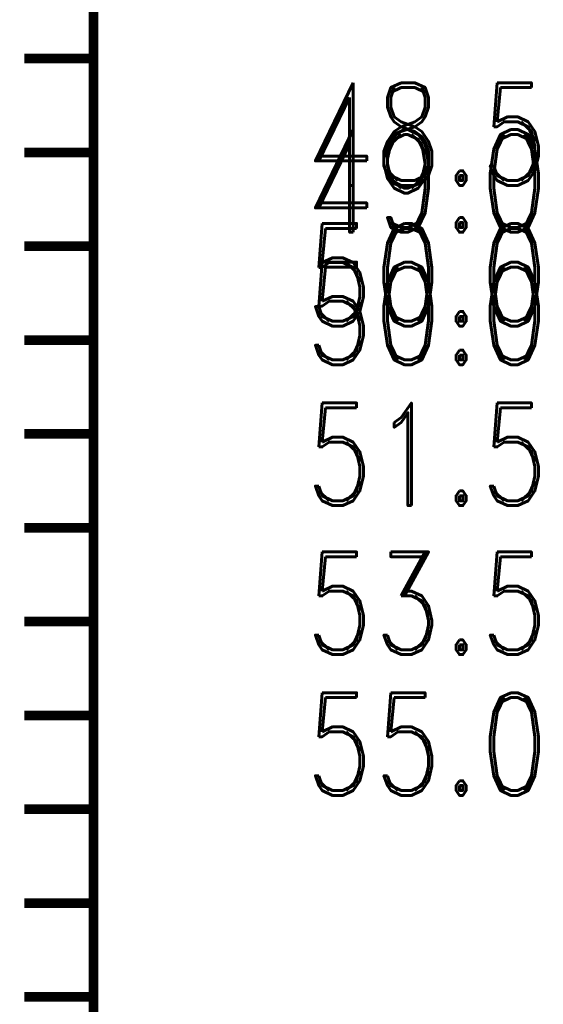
# Model space of a CAD drawing. Extents: x -2 to 113, y -136 to 16.
# Tile 163 of 256: x 6.35 to 11.93, y -82.72 to -72.23. Entities that reach past the tile are written whole.
import ezdxf
from ezdxf.enums import TextEntityAlignment as Align

# ---------------------------------------------------------------- set-up
doc = ezdxf.new("R2010")
doc.units = 0
doc.header["$MEASUREMENT"] = 0
doc.linetypes.add('SOLID', pattern=[0])
doc.layers.get('0').update_dxf_attribs({"linetype": 'SOLID'})
for name, color, linetype in [('1', 7, 'SOLID'), ('10', 7, 'SOLID'), ('11', 7, 'SOLID'), ('12', 7, 'SOLID'), ('13', 7, 'SOLID'), ('14', 7, 'SOLID'), ('15', 7, 'SOLID'), ('16', 7, 'SOLID'), ('17', 7, 'SOLID'), ('18', 7, 'SOLID'), ('19', 7, 'SOLID'), ('2', 7, 'SOLID'), ('20', 7, 'SOLID'), ('21', 7, 'SOLID'), ('22', 7, 'SOLID'), ('23', 7, 'SOLID'), ('24', 7, 'SOLID'), ('25', 7, 'SOLID'), ('26', 7, 'SOLID'), ('27', 7, 'SOLID'), ('28', 7, 'SOLID'), ('29', 7, 'SOLID'), ('3', 7, 'SOLID'), ('30', 7, 'SOLID'), ('31', 7, 'SOLID'), ('32', 7, 'SOLID'), ('33', 7, 'SOLID'), ('34', 7, 'SOLID'), ('35', 7, 'SOLID'), ('36', 7, 'SOLID'), ('37', 7, 'SOLID'), ('38', 7, 'SOLID'), ('39', 7, 'SOLID'), ('4', 7, 'SOLID'), ('40', 7, 'SOLID'), ('41', 7, 'SOLID'), ('42', 7, 'SOLID'), ('43', 7, 'SOLID'), ('44', 7, 'SOLID'), ('45', 7, 'SOLID'), ('46', 7, 'SOLID'), ('47', 7, 'SOLID'), ('48', 7, 'SOLID'), ('49', 7, 'SOLID'), ('5', 7, 'SOLID'), ('50', 7, 'SOLID'), ('51', 7, 'SOLID'), ('52', 7, 'SOLID'), ('53', 7, 'SOLID'), ('54', 7, 'SOLID'), ('55', 7, 'SOLID'), ('56', 7, 'SOLID'), ('57', 7, 'SOLID'), ('58', 7, 'SOLID'), ('59', 7, 'SOLID'), ('6', 7, 'SOLID'), ('60', 7, 'SOLID'), ('61', 7, 'SOLID'), ('62', 7, 'SOLID'), ('63', 7, 'SOLID'), ('64', 7, 'SOLID'), ('65', 7, 'SOLID'), ('66', 7, 'SOLID'), ('67', 7, 'SOLID'), ('68', 7, 'SOLID'), ('7', 7, 'SOLID'), ('8', 7, 'SOLID'), ('9', 7, 'SOLID')]:
    doc.layers.add(name, color=color, linetype=linetype)
doc.styles.add('ROMAND', font='romand', dxfattribs={"height": 1})

msp = doc.modelspace()

# ---------------------------------------------------------------- linework, layer by layer
at = {"color": 7, "linetype": 'SOLID', "const_width": 0.103}
for points in [[(7.135, -13.139), (7.135, -125.639)], [(7.135, -72.639), (6.4, -72.639)], [(7.135, -73.639), (6.4, -73.639)], [(7.135, -74.639), (6.4, -74.639)], [(7.135, -75.639), (6.4, -75.639)], [(7.135, -76.639), (6.4, -76.639)], [(7.135, -77.639), (6.4, -77.639)], [(7.135, -78.639), (6.4, -78.639)], [(7.135, -79.639), (6.4, -79.639)], [(7.135, -80.639), (6.4, -80.639)], [(7.135, -81.639), (6.4, -81.639)], [(7.135, -82.639), (6.4, -82.639)]]:
    msp.add_lwpolyline(points, dxfattribs=at)
at = {"layer": '1', "color": 7, "linetype": 'SOLID', "const_width": 0.103}
for points in [[(7.135, -13.139), (7.135, -125.639)], [(7.135, -72.639), (6.4, -72.639)], [(7.135, -73.639), (6.4, -73.639)], [(7.135, -74.639), (6.4, -74.639)], [(7.135, -75.639), (6.4, -75.639)], [(7.135, -76.639), (6.4, -76.639)], [(7.135, -77.639), (6.4, -77.639)], [(7.135, -78.639), (6.4, -78.639)], [(7.135, -79.639), (6.4, -79.639)], [(7.135, -80.639), (6.4, -80.639)], [(7.135, -81.639), (6.4, -81.639)], [(7.135, -82.639), (6.4, -82.639)]]:
    msp.add_lwpolyline(points, dxfattribs=at)
at = {"layer": '10', "color": 7, "linetype": 'SOLID', "const_width": 0.103}
for points in [[(7.135, -13.139), (7.135, -125.639)], [(7.135, -72.639), (6.4, -72.639)], [(7.135, -73.639), (6.4, -73.639)], [(7.135, -74.639), (6.4, -74.639)], [(7.135, -75.639), (6.4, -75.639)], [(7.135, -76.639), (6.4, -76.639)], [(7.135, -77.639), (6.4, -77.639)], [(7.135, -78.639), (6.4, -78.639)], [(7.135, -79.639), (6.4, -79.639)], [(7.135, -80.639), (6.4, -80.639)], [(7.135, -81.639), (6.4, -81.639)], [(7.135, -82.639), (6.4, -82.639)]]:
    msp.add_lwpolyline(points, dxfattribs=at)
at = {"layer": '11', "color": 7, "linetype": 'SOLID', "const_width": 0.103}
for points in [[(7.135, -13.139), (7.135, -125.639)], [(7.135, -72.639), (6.4, -72.639)], [(7.135, -73.639), (6.4, -73.639)], [(7.135, -74.639), (6.4, -74.639)], [(7.135, -75.639), (6.4, -75.639)], [(7.135, -76.639), (6.4, -76.639)], [(7.135, -77.639), (6.4, -77.639)], [(7.135, -78.639), (6.4, -78.639)], [(7.135, -79.639), (6.4, -79.639)], [(7.135, -80.639), (6.4, -80.639)], [(7.135, -81.639), (6.4, -81.639)], [(7.135, -82.639), (6.4, -82.639)]]:
    msp.add_lwpolyline(points, dxfattribs=at)
at = {"layer": '12', "color": 7, "linetype": 'SOLID', "const_width": 0.103}
for points in [[(7.135, -13.139), (7.135, -125.639)], [(7.135, -72.639), (6.4, -72.639)], [(7.135, -73.639), (6.4, -73.639)], [(7.135, -74.639), (6.4, -74.639)], [(7.135, -75.639), (6.4, -75.639)], [(7.135, -76.639), (6.4, -76.639)], [(7.135, -77.639), (6.4, -77.639)], [(7.135, -78.639), (6.4, -78.639)], [(7.135, -79.639), (6.4, -79.639)], [(7.135, -80.639), (6.4, -80.639)], [(7.135, -81.639), (6.4, -81.639)], [(7.135, -82.639), (6.4, -82.639)]]:
    msp.add_lwpolyline(points, dxfattribs=at)
at = {"layer": '13', "color": 7, "linetype": 'SOLID', "const_width": 0.103}
for points in [[(7.135, -13.139), (7.135, -125.639)], [(7.135, -72.639), (6.4, -72.639)], [(7.135, -73.639), (6.4, -73.639)], [(7.135, -74.639), (6.4, -74.639)], [(7.135, -75.639), (6.4, -75.639)], [(7.135, -76.639), (6.4, -76.639)], [(7.135, -77.639), (6.4, -77.639)], [(7.135, -78.639), (6.4, -78.639)], [(7.135, -79.639), (6.4, -79.639)], [(7.135, -80.639), (6.4, -80.639)], [(7.135, -81.639), (6.4, -81.639)], [(7.135, -82.639), (6.4, -82.639)]]:
    msp.add_lwpolyline(points, dxfattribs=at)
at = {"layer": '14', "color": 7, "linetype": 'SOLID', "const_width": 0.103}
for points in [[(7.135, -13.139), (7.135, -125.639)], [(7.135, -72.639), (6.4, -72.639)], [(7.135, -73.639), (6.4, -73.639)], [(7.135, -74.639), (6.4, -74.639)], [(7.135, -75.639), (6.4, -75.639)], [(7.135, -76.639), (6.4, -76.639)], [(7.135, -77.639), (6.4, -77.639)], [(7.135, -78.639), (6.4, -78.639)], [(7.135, -79.639), (6.4, -79.639)], [(7.135, -80.639), (6.4, -80.639)], [(7.135, -81.639), (6.4, -81.639)], [(7.135, -82.639), (6.4, -82.639)]]:
    msp.add_lwpolyline(points, dxfattribs=at)
at = {"layer": '15', "color": 7, "linetype": 'SOLID', "const_width": 0.103}
for points in [[(7.135, -13.139), (7.135, -125.639)], [(7.135, -72.639), (6.4, -72.639)], [(7.135, -73.639), (6.4, -73.639)], [(7.135, -74.639), (6.4, -74.639)], [(7.135, -75.639), (6.4, -75.639)], [(7.135, -76.639), (6.4, -76.639)], [(7.135, -77.639), (6.4, -77.639)], [(7.135, -78.639), (6.4, -78.639)], [(7.135, -79.639), (6.4, -79.639)], [(7.135, -80.639), (6.4, -80.639)], [(7.135, -81.639), (6.4, -81.639)], [(7.135, -82.639), (6.4, -82.639)]]:
    msp.add_lwpolyline(points, dxfattribs=at)
at = {"layer": '16', "color": 7, "linetype": 'SOLID', "const_width": 0.103}
for points in [[(7.135, -13.139), (7.135, -125.639)], [(7.135, -72.639), (6.4, -72.639)], [(7.135, -73.639), (6.4, -73.639)], [(7.135, -74.639), (6.4, -74.639)], [(7.135, -75.639), (6.4, -75.639)], [(7.135, -76.639), (6.4, -76.639)], [(7.135, -77.639), (6.4, -77.639)], [(7.135, -78.639), (6.4, -78.639)], [(7.135, -79.639), (6.4, -79.639)], [(7.135, -80.639), (6.4, -80.639)], [(7.135, -81.639), (6.4, -81.639)], [(7.135, -82.639), (6.4, -82.639)]]:
    msp.add_lwpolyline(points, dxfattribs=at)
at = {"layer": '17', "color": 7, "linetype": 'SOLID', "const_width": 0.103}
for points in [[(7.135, -13.139), (7.135, -125.639)], [(7.135, -72.639), (6.4, -72.639)], [(7.135, -73.639), (6.4, -73.639)], [(7.135, -74.639), (6.4, -74.639)], [(7.135, -75.639), (6.4, -75.639)], [(7.135, -76.639), (6.4, -76.639)], [(7.135, -77.639), (6.4, -77.639)], [(7.135, -78.639), (6.4, -78.639)], [(7.135, -79.639), (6.4, -79.639)], [(7.135, -80.639), (6.4, -80.639)], [(7.135, -81.639), (6.4, -81.639)], [(7.135, -82.639), (6.4, -82.639)]]:
    msp.add_lwpolyline(points, dxfattribs=at)
at = {"layer": '18', "color": 7, "linetype": 'SOLID', "const_width": 0.103}
for points in [[(7.135, -13.139), (7.135, -125.639)], [(7.135, -72.639), (6.4, -72.639)], [(7.135, -73.639), (6.4, -73.639)], [(7.135, -74.639), (6.4, -74.639)], [(7.135, -75.639), (6.4, -75.639)], [(7.135, -76.639), (6.4, -76.639)], [(7.135, -77.639), (6.4, -77.639)], [(7.135, -78.639), (6.4, -78.639)], [(7.135, -79.639), (6.4, -79.639)], [(7.135, -80.639), (6.4, -80.639)], [(7.135, -81.639), (6.4, -81.639)], [(7.135, -82.639), (6.4, -82.639)]]:
    msp.add_lwpolyline(points, dxfattribs=at)
at = {"layer": '19', "color": 7, "linetype": 'SOLID', "const_width": 0.103}
for points in [[(7.135, -13.139), (7.135, -125.639)], [(7.135, -72.639), (6.4, -72.639)], [(7.135, -73.639), (6.4, -73.639)], [(7.135, -74.639), (6.4, -74.639)], [(7.135, -75.639), (6.4, -75.639)], [(7.135, -76.639), (6.4, -76.639)], [(7.135, -77.639), (6.4, -77.639)], [(7.135, -78.639), (6.4, -78.639)], [(7.135, -79.639), (6.4, -79.639)], [(7.135, -80.639), (6.4, -80.639)], [(7.135, -81.639), (6.4, -81.639)], [(7.135, -82.639), (6.4, -82.639)]]:
    msp.add_lwpolyline(points, dxfattribs=at)
at = {"layer": '2', "color": 7, "linetype": 'SOLID', "const_width": 0.103}
for points in [[(7.135, -13.139), (7.135, -125.639)], [(7.135, -72.639), (6.4, -72.639)], [(7.135, -73.639), (6.4, -73.639)], [(7.135, -74.639), (6.4, -74.639)], [(7.135, -75.639), (6.4, -75.639)], [(7.135, -76.639), (6.4, -76.639)], [(7.135, -77.639), (6.4, -77.639)], [(7.135, -78.639), (6.4, -78.639)], [(7.135, -79.639), (6.4, -79.639)], [(7.135, -80.639), (6.4, -80.639)], [(7.135, -81.639), (6.4, -81.639)], [(7.135, -82.639), (6.4, -82.639)]]:
    msp.add_lwpolyline(points, dxfattribs=at)
at = {"layer": '20', "color": 7, "linetype": 'SOLID', "const_width": 0.103}
for points in [[(7.135, -13.139), (7.135, -125.639)], [(7.135, -72.639), (6.4, -72.639)], [(7.135, -73.639), (6.4, -73.639)], [(7.135, -74.639), (6.4, -74.639)], [(7.135, -75.639), (6.4, -75.639)], [(7.135, -76.639), (6.4, -76.639)], [(7.135, -77.639), (6.4, -77.639)], [(7.135, -78.639), (6.4, -78.639)], [(7.135, -79.639), (6.4, -79.639)], [(7.135, -80.639), (6.4, -80.639)], [(7.135, -81.639), (6.4, -81.639)], [(7.135, -82.639), (6.4, -82.639)]]:
    msp.add_lwpolyline(points, dxfattribs=at)
at = {"layer": '21', "color": 7, "linetype": 'SOLID', "const_width": 0.103}
for points in [[(7.135, -13.139), (7.135, -125.639)], [(7.135, -72.639), (6.4, -72.639)], [(7.135, -73.639), (6.4, -73.639)], [(7.135, -74.639), (6.4, -74.639)], [(7.135, -75.639), (6.4, -75.639)], [(7.135, -76.639), (6.4, -76.639)], [(7.135, -77.639), (6.4, -77.639)], [(7.135, -78.639), (6.4, -78.639)], [(7.135, -79.639), (6.4, -79.639)], [(7.135, -80.639), (6.4, -80.639)], [(7.135, -81.639), (6.4, -81.639)], [(7.135, -82.639), (6.4, -82.639)]]:
    msp.add_lwpolyline(points, dxfattribs=at)
at = {"layer": '22', "color": 7, "linetype": 'SOLID', "const_width": 0.103}
for points in [[(7.135, -13.139), (7.135, -125.639)], [(7.135, -72.639), (6.4, -72.639)], [(7.135, -73.639), (6.4, -73.639)], [(7.135, -74.639), (6.4, -74.639)], [(7.135, -75.639), (6.4, -75.639)], [(7.135, -76.639), (6.4, -76.639)], [(7.135, -77.639), (6.4, -77.639)], [(7.135, -78.639), (6.4, -78.639)], [(7.135, -79.639), (6.4, -79.639)], [(7.135, -80.639), (6.4, -80.639)], [(7.135, -81.639), (6.4, -81.639)], [(7.135, -82.639), (6.4, -82.639)]]:
    msp.add_lwpolyline(points, dxfattribs=at)
at = {"layer": '23', "color": 7, "linetype": 'SOLID', "const_width": 0.103}
for points in [[(7.135, -13.139), (7.135, -125.639)], [(7.135, -72.639), (6.4, -72.639)], [(7.135, -73.639), (6.4, -73.639)], [(7.135, -74.639), (6.4, -74.639)], [(7.135, -75.639), (6.4, -75.639)], [(7.135, -76.639), (6.4, -76.639)], [(7.135, -77.639), (6.4, -77.639)], [(7.135, -78.639), (6.4, -78.639)], [(7.135, -79.639), (6.4, -79.639)], [(7.135, -80.639), (6.4, -80.639)], [(7.135, -81.639), (6.4, -81.639)], [(7.135, -82.639), (6.4, -82.639)]]:
    msp.add_lwpolyline(points, dxfattribs=at)
at = {"layer": '24', "color": 7, "linetype": 'SOLID', "const_width": 0.103}
for points in [[(7.135, -13.139), (7.135, -125.639)], [(7.135, -72.639), (6.4, -72.639)], [(7.135, -73.639), (6.4, -73.639)], [(7.135, -74.639), (6.4, -74.639)], [(7.135, -75.639), (6.4, -75.639)], [(7.135, -76.639), (6.4, -76.639)], [(7.135, -77.639), (6.4, -77.639)], [(7.135, -78.639), (6.4, -78.639)], [(7.135, -79.639), (6.4, -79.639)], [(7.135, -80.639), (6.4, -80.639)], [(7.135, -81.639), (6.4, -81.639)], [(7.135, -82.639), (6.4, -82.639)]]:
    msp.add_lwpolyline(points, dxfattribs=at)
at = {"layer": '25', "color": 7, "linetype": 'SOLID', "const_width": 0.103}
for points in [[(7.135, -13.139), (7.135, -125.639)], [(7.135, -72.639), (6.4, -72.639)], [(7.135, -73.639), (6.4, -73.639)], [(7.135, -74.639), (6.4, -74.639)], [(7.135, -75.639), (6.4, -75.639)], [(7.135, -76.639), (6.4, -76.639)], [(7.135, -77.639), (6.4, -77.639)], [(7.135, -78.639), (6.4, -78.639)], [(7.135, -79.639), (6.4, -79.639)], [(7.135, -80.639), (6.4, -80.639)], [(7.135, -81.639), (6.4, -81.639)], [(7.135, -82.639), (6.4, -82.639)]]:
    msp.add_lwpolyline(points, dxfattribs=at)
at = {"layer": '26', "color": 7, "linetype": 'SOLID', "const_width": 0.103}
for points in [[(7.135, -13.139), (7.135, -125.639)], [(7.135, -72.639), (6.4, -72.639)], [(7.135, -73.639), (6.4, -73.639)], [(7.135, -74.639), (6.4, -74.639)], [(7.135, -75.639), (6.4, -75.639)], [(7.135, -76.639), (6.4, -76.639)], [(7.135, -77.639), (6.4, -77.639)], [(7.135, -78.639), (6.4, -78.639)], [(7.135, -79.639), (6.4, -79.639)], [(7.135, -80.639), (6.4, -80.639)], [(7.135, -81.639), (6.4, -81.639)], [(7.135, -82.639), (6.4, -82.639)]]:
    msp.add_lwpolyline(points, dxfattribs=at)
at = {"layer": '27', "color": 7, "linetype": 'SOLID', "const_width": 0.103}
for points in [[(7.135, -13.139), (7.135, -125.639)], [(7.135, -72.639), (6.4, -72.639)], [(7.135, -73.639), (6.4, -73.639)], [(7.135, -74.639), (6.4, -74.639)], [(7.135, -75.639), (6.4, -75.639)], [(7.135, -76.639), (6.4, -76.639)], [(7.135, -77.639), (6.4, -77.639)], [(7.135, -78.639), (6.4, -78.639)], [(7.135, -79.639), (6.4, -79.639)], [(7.135, -80.639), (6.4, -80.639)], [(7.135, -81.639), (6.4, -81.639)], [(7.135, -82.639), (6.4, -82.639)]]:
    msp.add_lwpolyline(points, dxfattribs=at)
at = {"layer": '28', "color": 7, "linetype": 'SOLID', "const_width": 0.103}
for points in [[(7.135, -13.139), (7.135, -125.639)], [(7.135, -72.639), (6.4, -72.639)], [(7.135, -73.639), (6.4, -73.639)], [(7.135, -74.639), (6.4, -74.639)], [(7.135, -75.639), (6.4, -75.639)], [(7.135, -76.639), (6.4, -76.639)], [(7.135, -77.639), (6.4, -77.639)], [(7.135, -78.639), (6.4, -78.639)], [(7.135, -79.639), (6.4, -79.639)], [(7.135, -80.639), (6.4, -80.639)], [(7.135, -81.639), (6.4, -81.639)], [(7.135, -82.639), (6.4, -82.639)]]:
    msp.add_lwpolyline(points, dxfattribs=at)
at = {"layer": '29', "color": 7, "linetype": 'SOLID', "const_width": 0.103}
for points in [[(7.135, -13.139), (7.135, -125.639)], [(7.135, -72.639), (6.4, -72.639)], [(7.135, -73.639), (6.4, -73.639)], [(7.135, -74.639), (6.4, -74.639)], [(7.135, -75.639), (6.4, -75.639)], [(7.135, -76.639), (6.4, -76.639)], [(7.135, -77.639), (6.4, -77.639)], [(7.135, -78.639), (6.4, -78.639)], [(7.135, -79.639), (6.4, -79.639)], [(7.135, -80.639), (6.4, -80.639)], [(7.135, -81.639), (6.4, -81.639)], [(7.135, -82.639), (6.4, -82.639)]]:
    msp.add_lwpolyline(points, dxfattribs=at)
at = {"layer": '3', "color": 7, "linetype": 'SOLID', "const_width": 0.103}
for points in [[(7.135, -13.139), (7.135, -125.639)], [(7.135, -72.639), (6.4, -72.639)], [(7.135, -73.639), (6.4, -73.639)], [(7.135, -74.639), (6.4, -74.639)], [(7.135, -75.639), (6.4, -75.639)], [(7.135, -76.639), (6.4, -76.639)], [(7.135, -77.639), (6.4, -77.639)], [(7.135, -78.639), (6.4, -78.639)], [(7.135, -79.639), (6.4, -79.639)], [(7.135, -80.639), (6.4, -80.639)], [(7.135, -81.639), (6.4, -81.639)], [(7.135, -82.639), (6.4, -82.639)]]:
    msp.add_lwpolyline(points, dxfattribs=at)
at = {"layer": '30', "color": 7, "linetype": 'SOLID', "const_width": 0.103}
msp.add_lwpolyline([(7.135, -13.139), (7.135, -125.639)], dxfattribs=at)
at = {"layer": '31', "color": 7, "linetype": 'SOLID', "const_width": 0.103}
msp.add_lwpolyline([(7.135, -13.139), (7.135, -125.639)], dxfattribs=at)
at = {"layer": '32', "color": 7, "linetype": 'SOLID', "const_width": 0.103}
msp.add_lwpolyline([(7.135, -13.139), (7.135, -125.639)], dxfattribs=at)
at = {"layer": '33', "color": 7, "linetype": 'SOLID', "const_width": 0.103}
msp.add_lwpolyline([(7.135, -13.139), (7.135, -125.639)], dxfattribs=at)
at = {"layer": '34', "color": 7, "linetype": 'SOLID', "const_width": 0.103}
msp.add_lwpolyline([(7.135, -13.139), (7.135, -125.639)], dxfattribs=at)
at = {"layer": '35', "color": 7, "linetype": 'SOLID', "const_width": 0.103}
msp.add_lwpolyline([(7.135, -13.139), (7.135, -125.639)], dxfattribs=at)
at = {"layer": '36', "color": 7, "linetype": 'SOLID', "const_width": 0.103}
msp.add_lwpolyline([(7.135, -13.139), (7.135, -125.639)], dxfattribs=at)
at = {"layer": '37', "color": 7, "linetype": 'SOLID', "const_width": 0.103}
msp.add_lwpolyline([(7.135, -13.139), (7.135, -125.639)], dxfattribs=at)
at = {"layer": '38', "color": 7, "linetype": 'SOLID', "const_width": 0.103}
msp.add_lwpolyline([(7.135, -13.139), (7.135, -125.639)], dxfattribs=at)
at = {"layer": '39', "color": 7, "linetype": 'SOLID', "const_width": 0.103}
for points in [[(7.135, -13.139), (7.135, -125.639)], [(7.135, -72.639), (6.4, -72.639)], [(7.135, -73.639), (6.4, -73.639)], [(7.135, -74.639), (6.4, -74.639)], [(7.135, -75.639), (6.4, -75.639)], [(7.135, -76.639), (6.4, -76.639)], [(7.135, -77.639), (6.4, -77.639)], [(7.135, -78.639), (6.4, -78.639)], [(7.135, -79.639), (6.4, -79.639)], [(7.135, -80.639), (6.4, -80.639)], [(7.135, -81.639), (6.4, -81.639)], [(7.135, -82.639), (6.4, -82.639)]]:
    msp.add_lwpolyline(points, dxfattribs=at)
at = {"layer": '4', "color": 7, "linetype": 'SOLID', "const_width": 0.103}
for points in [[(7.135, -13.139), (7.135, -125.639)], [(7.135, -72.639), (6.4, -72.639)], [(7.135, -73.639), (6.4, -73.639)], [(7.135, -74.639), (6.4, -74.639)], [(7.135, -75.639), (6.4, -75.639)], [(7.135, -76.639), (6.4, -76.639)], [(7.135, -77.639), (6.4, -77.639)], [(7.135, -78.639), (6.4, -78.639)], [(7.135, -79.639), (6.4, -79.639)], [(7.135, -80.639), (6.4, -80.639)], [(7.135, -81.639), (6.4, -81.639)], [(7.135, -82.639), (6.4, -82.639)]]:
    msp.add_lwpolyline(points, dxfattribs=at)
at = {"layer": '40', "color": 7, "linetype": 'SOLID', "const_width": 0.103}
for points in [[(7.135, -13.139), (7.135, -125.639)], [(7.135, -72.639), (6.4, -72.639)], [(7.135, -73.639), (6.4, -73.639)], [(7.135, -74.639), (6.4, -74.639)], [(7.135, -75.639), (6.4, -75.639)], [(7.135, -76.639), (6.4, -76.639)], [(7.135, -77.639), (6.4, -77.639)], [(7.135, -78.639), (6.4, -78.639)], [(7.135, -79.639), (6.4, -79.639)], [(7.135, -80.639), (6.4, -80.639)], [(7.135, -81.639), (6.4, -81.639)], [(7.135, -82.639), (6.4, -82.639)]]:
    msp.add_lwpolyline(points, dxfattribs=at)
at = {"layer": '41', "color": 7, "linetype": 'SOLID', "const_width": 0.103}
for points in [[(7.135, -13.139), (7.135, -125.639)], [(7.135, -72.639), (6.4, -72.639)], [(7.135, -73.639), (6.4, -73.639)], [(7.135, -74.639), (6.4, -74.639)], [(7.135, -75.639), (6.4, -75.639)], [(7.135, -76.639), (6.4, -76.639)], [(7.135, -77.639), (6.4, -77.639)], [(7.135, -78.639), (6.4, -78.639)], [(7.135, -79.639), (6.4, -79.639)], [(7.135, -80.639), (6.4, -80.639)], [(7.135, -81.639), (6.4, -81.639)], [(7.135, -82.639), (6.4, -82.639)]]:
    msp.add_lwpolyline(points, dxfattribs=at)
at = {"layer": '42', "color": 7, "linetype": 'SOLID', "const_width": 0.103}
for points in [[(7.135, -13.139), (7.135, -125.639)], [(7.135, -72.639), (6.4, -72.639)], [(7.135, -73.639), (6.4, -73.639)], [(7.135, -74.639), (6.4, -74.639)], [(7.135, -75.639), (6.4, -75.639)], [(7.135, -76.639), (6.4, -76.639)], [(7.135, -77.639), (6.4, -77.639)], [(7.135, -78.639), (6.4, -78.639)], [(7.135, -79.639), (6.4, -79.639)], [(7.135, -80.639), (6.4, -80.639)], [(7.135, -81.639), (6.4, -81.639)], [(7.135, -82.639), (6.4, -82.639)]]:
    msp.add_lwpolyline(points, dxfattribs=at)
at = {"layer": '43', "color": 7, "linetype": 'SOLID', "const_width": 0.103}
for points in [[(7.135, -13.139), (7.135, -125.639)], [(7.135, -72.639), (6.4, -72.639)], [(7.135, -73.639), (6.4, -73.639)], [(7.135, -74.639), (6.4, -74.639)], [(7.135, -75.639), (6.4, -75.639)], [(7.135, -76.639), (6.4, -76.639)], [(7.135, -77.639), (6.4, -77.639)], [(7.135, -78.639), (6.4, -78.639)], [(7.135, -79.639), (6.4, -79.639)], [(7.135, -80.639), (6.4, -80.639)], [(7.135, -81.639), (6.4, -81.639)], [(7.135, -82.639), (6.4, -82.639)]]:
    msp.add_lwpolyline(points, dxfattribs=at)
at = {"layer": '44', "color": 7, "linetype": 'SOLID', "const_width": 0.103}
for points in [[(7.135, -13.139), (7.135, -125.639)], [(7.135, -72.639), (6.4, -72.639)], [(7.135, -73.639), (6.4, -73.639)], [(7.135, -74.639), (6.4, -74.639)], [(7.135, -75.639), (6.4, -75.639)], [(7.135, -76.639), (6.4, -76.639)], [(7.135, -77.639), (6.4, -77.639)], [(7.135, -78.639), (6.4, -78.639)], [(7.135, -79.639), (6.4, -79.639)], [(7.135, -80.639), (6.4, -80.639)], [(7.135, -81.639), (6.4, -81.639)], [(7.135, -82.639), (6.4, -82.639)]]:
    msp.add_lwpolyline(points, dxfattribs=at)
at = {"layer": '45', "color": 7, "linetype": 'SOLID', "const_width": 0.103}
for points in [[(7.135, -13.139), (7.135, -125.639)], [(7.135, -72.639), (6.4, -72.639)], [(7.135, -73.639), (6.4, -73.639)], [(7.135, -74.639), (6.4, -74.639)], [(7.135, -75.639), (6.4, -75.639)], [(7.135, -76.639), (6.4, -76.639)], [(7.135, -77.639), (6.4, -77.639)], [(7.135, -78.639), (6.4, -78.639)], [(7.135, -79.639), (6.4, -79.639)], [(7.135, -80.639), (6.4, -80.639)], [(7.135, -81.639), (6.4, -81.639)], [(7.135, -82.639), (6.4, -82.639)]]:
    msp.add_lwpolyline(points, dxfattribs=at)
at = {"layer": '46', "color": 7, "linetype": 'SOLID', "const_width": 0.103}
for points in [[(7.135, -13.139), (7.135, -125.639)], [(7.135, -72.639), (6.4, -72.639)], [(7.135, -73.639), (6.4, -73.639)], [(7.135, -74.639), (6.4, -74.639)], [(7.135, -75.639), (6.4, -75.639)], [(7.135, -76.639), (6.4, -76.639)], [(7.135, -77.639), (6.4, -77.639)], [(7.135, -78.639), (6.4, -78.639)], [(7.135, -79.639), (6.4, -79.639)], [(7.135, -80.639), (6.4, -80.639)], [(7.135, -81.639), (6.4, -81.639)], [(7.135, -82.639), (6.4, -82.639)]]:
    msp.add_lwpolyline(points, dxfattribs=at)
at = {"layer": '47', "color": 7, "linetype": 'SOLID', "const_width": 0.103}
for points in [[(7.135, -13.139), (7.135, -125.639)], [(7.135, -72.639), (6.4, -72.639)], [(7.135, -73.639), (6.4, -73.639)], [(7.135, -74.639), (6.4, -74.639)], [(7.135, -75.639), (6.4, -75.639)], [(7.135, -76.639), (6.4, -76.639)], [(7.135, -77.639), (6.4, -77.639)], [(7.135, -78.639), (6.4, -78.639)], [(7.135, -79.639), (6.4, -79.639)], [(7.135, -80.639), (6.4, -80.639)], [(7.135, -81.639), (6.4, -81.639)], [(7.135, -82.639), (6.4, -82.639)]]:
    msp.add_lwpolyline(points, dxfattribs=at)
at = {"layer": '48', "color": 7, "linetype": 'SOLID', "const_width": 0.103}
for points in [[(7.135, -13.139), (7.135, -125.639)], [(7.135, -72.639), (6.4, -72.639)], [(7.135, -73.639), (6.4, -73.639)], [(7.135, -74.639), (6.4, -74.639)], [(7.135, -75.639), (6.4, -75.639)], [(7.135, -76.639), (6.4, -76.639)], [(7.135, -77.639), (6.4, -77.639)], [(7.135, -78.639), (6.4, -78.639)], [(7.135, -79.639), (6.4, -79.639)], [(7.135, -80.639), (6.4, -80.639)], [(7.135, -81.639), (6.4, -81.639)], [(7.135, -82.639), (6.4, -82.639)]]:
    msp.add_lwpolyline(points, dxfattribs=at)
at = {"layer": '49', "color": 7, "linetype": 'SOLID', "const_width": 0.103}
for points in [[(7.135, -13.139), (7.135, -125.639)], [(7.135, -72.639), (6.4, -72.639)], [(7.135, -73.639), (6.4, -73.639)], [(7.135, -74.639), (6.4, -74.639)], [(7.135, -75.639), (6.4, -75.639)], [(7.135, -76.639), (6.4, -76.639)], [(7.135, -77.639), (6.4, -77.639)], [(7.135, -78.639), (6.4, -78.639)], [(7.135, -79.639), (6.4, -79.639)], [(7.135, -80.639), (6.4, -80.639)], [(7.135, -81.639), (6.4, -81.639)], [(7.135, -82.639), (6.4, -82.639)]]:
    msp.add_lwpolyline(points, dxfattribs=at)
at = {"layer": '5', "color": 7, "linetype": 'SOLID', "const_width": 0.103}
for points in [[(7.135, -13.139), (7.135, -125.639)], [(7.135, -72.639), (6.4, -72.639)], [(7.135, -73.639), (6.4, -73.639)], [(7.135, -74.639), (6.4, -74.639)], [(7.135, -75.639), (6.4, -75.639)], [(7.135, -76.639), (6.4, -76.639)], [(7.135, -77.639), (6.4, -77.639)], [(7.135, -78.639), (6.4, -78.639)], [(7.135, -79.639), (6.4, -79.639)], [(7.135, -80.639), (6.4, -80.639)], [(7.135, -81.639), (6.4, -81.639)], [(7.135, -82.639), (6.4, -82.639)]]:
    msp.add_lwpolyline(points, dxfattribs=at)
at = {"layer": '50', "color": 7, "linetype": 'SOLID', "const_width": 0.103}
for points in [[(7.135, -13.139), (7.135, -125.639)], [(7.135, -72.639), (6.4, -72.639)], [(7.135, -73.639), (6.4, -73.639)], [(7.135, -74.639), (6.4, -74.639)], [(7.135, -75.639), (6.4, -75.639)], [(7.135, -76.639), (6.4, -76.639)], [(7.135, -77.639), (6.4, -77.639)], [(7.135, -78.639), (6.4, -78.639)], [(7.135, -79.639), (6.4, -79.639)], [(7.135, -80.639), (6.4, -80.639)], [(7.135, -81.639), (6.4, -81.639)], [(7.135, -82.639), (6.4, -82.639)]]:
    msp.add_lwpolyline(points, dxfattribs=at)
at = {"layer": '51', "color": 7, "linetype": 'SOLID', "const_width": 0.103}
for points in [[(7.135, -13.139), (7.135, -125.639)], [(7.135, -72.639), (6.4, -72.639)], [(7.135, -73.639), (6.4, -73.639)], [(7.135, -74.639), (6.4, -74.639)], [(7.135, -75.639), (6.4, -75.639)], [(7.135, -76.639), (6.4, -76.639)], [(7.135, -77.639), (6.4, -77.639)], [(7.135, -78.639), (6.4, -78.639)], [(7.135, -79.639), (6.4, -79.639)], [(7.135, -80.639), (6.4, -80.639)], [(7.135, -81.639), (6.4, -81.639)], [(7.135, -82.639), (6.4, -82.639)]]:
    msp.add_lwpolyline(points, dxfattribs=at)
at = {"layer": '52', "color": 7, "linetype": 'SOLID', "const_width": 0.103}
for points in [[(7.135, -13.139), (7.135, -125.639)], [(7.135, -72.639), (6.4, -72.639)], [(7.135, -73.639), (6.4, -73.639)], [(7.135, -74.639), (6.4, -74.639)], [(7.135, -75.639), (6.4, -75.639)], [(7.135, -76.639), (6.4, -76.639)], [(7.135, -77.639), (6.4, -77.639)], [(7.135, -78.639), (6.4, -78.639)], [(7.135, -79.639), (6.4, -79.639)], [(7.135, -80.639), (6.4, -80.639)], [(7.135, -81.639), (6.4, -81.639)], [(7.135, -82.639), (6.4, -82.639)]]:
    msp.add_lwpolyline(points, dxfattribs=at)
at = {"layer": '53', "color": 7, "linetype": 'SOLID', "const_width": 0.103}
for points in [[(7.135, -13.139), (7.135, -125.639)], [(7.135, -72.639), (6.4, -72.639)], [(7.135, -73.639), (6.4, -73.639)], [(7.135, -74.639), (6.4, -74.639)], [(7.135, -75.639), (6.4, -75.639)], [(7.135, -76.639), (6.4, -76.639)], [(7.135, -77.639), (6.4, -77.639)], [(7.135, -78.639), (6.4, -78.639)], [(7.135, -79.639), (6.4, -79.639)], [(7.135, -80.639), (6.4, -80.639)], [(7.135, -81.639), (6.4, -81.639)], [(7.135, -82.639), (6.4, -82.639)]]:
    msp.add_lwpolyline(points, dxfattribs=at)
at = {"layer": '54', "color": 7, "linetype": 'SOLID', "const_width": 0.103}
for points in [[(7.135, -13.139), (7.135, -125.639)], [(7.135, -72.639), (6.4, -72.639)], [(7.135, -73.639), (6.4, -73.639)], [(7.135, -74.639), (6.4, -74.639)], [(7.135, -75.639), (6.4, -75.639)], [(7.135, -76.639), (6.4, -76.639)], [(7.135, -77.639), (6.4, -77.639)], [(7.135, -78.639), (6.4, -78.639)], [(7.135, -79.639), (6.4, -79.639)], [(7.135, -80.639), (6.4, -80.639)], [(7.135, -81.639), (6.4, -81.639)], [(7.135, -82.639), (6.4, -82.639)]]:
    msp.add_lwpolyline(points, dxfattribs=at)
at = {"layer": '55', "color": 7, "linetype": 'SOLID', "const_width": 0.103}
for points in [[(7.135, -13.139), (7.135, -125.639)], [(7.135, -72.639), (6.4, -72.639)], [(7.135, -73.639), (6.4, -73.639)], [(7.135, -74.639), (6.4, -74.639)], [(7.135, -75.639), (6.4, -75.639)], [(7.135, -76.639), (6.4, -76.639)], [(7.135, -77.639), (6.4, -77.639)], [(7.135, -78.639), (6.4, -78.639)], [(7.135, -79.639), (6.4, -79.639)], [(7.135, -80.639), (6.4, -80.639)], [(7.135, -81.639), (6.4, -81.639)], [(7.135, -82.639), (6.4, -82.639)]]:
    msp.add_lwpolyline(points, dxfattribs=at)
at = {"layer": '56', "color": 7, "linetype": 'SOLID', "const_width": 0.103}
for points in [[(7.135, -13.139), (7.135, -125.639)], [(7.135, -72.639), (6.4, -72.639)], [(7.135, -73.639), (6.4, -73.639)], [(7.135, -74.639), (6.4, -74.639)], [(7.135, -75.639), (6.4, -75.639)], [(7.135, -76.639), (6.4, -76.639)], [(7.135, -77.639), (6.4, -77.639)], [(7.135, -78.639), (6.4, -78.639)], [(7.135, -79.639), (6.4, -79.639)], [(7.135, -80.639), (6.4, -80.639)], [(7.135, -81.639), (6.4, -81.639)], [(7.135, -82.639), (6.4, -82.639)]]:
    msp.add_lwpolyline(points, dxfattribs=at)
at = {"layer": '57', "color": 7, "linetype": 'SOLID', "const_width": 0.103}
for points in [[(7.135, -13.139), (7.135, -125.639)], [(7.135, -72.639), (6.4, -72.639)], [(7.135, -73.639), (6.4, -73.639)], [(7.135, -74.639), (6.4, -74.639)], [(7.135, -75.639), (6.4, -75.639)], [(7.135, -76.639), (6.4, -76.639)], [(7.135, -77.639), (6.4, -77.639)], [(7.135, -78.639), (6.4, -78.639)], [(7.135, -79.639), (6.4, -79.639)], [(7.135, -80.639), (6.4, -80.639)], [(7.135, -81.639), (6.4, -81.639)], [(7.135, -82.639), (6.4, -82.639)]]:
    msp.add_lwpolyline(points, dxfattribs=at)
at = {"layer": '58', "color": 7, "linetype": 'SOLID', "const_width": 0.103}
for points in [[(7.135, -13.139), (7.135, -125.639)], [(7.135, -72.639), (6.4, -72.639)], [(7.135, -73.639), (6.4, -73.639)], [(7.135, -74.639), (6.4, -74.639)], [(7.135, -75.639), (6.4, -75.639)], [(7.135, -76.639), (6.4, -76.639)], [(7.135, -77.639), (6.4, -77.639)], [(7.135, -78.639), (6.4, -78.639)], [(7.135, -79.639), (6.4, -79.639)], [(7.135, -80.639), (6.4, -80.639)], [(7.135, -81.639), (6.4, -81.639)], [(7.135, -82.639), (6.4, -82.639)]]:
    msp.add_lwpolyline(points, dxfattribs=at)
at = {"layer": '59', "color": 7, "linetype": 'SOLID', "const_width": 0.103}
for points in [[(7.135, -13.139), (7.135, -125.639)], [(7.135, -72.639), (6.4, -72.639)], [(7.135, -73.639), (6.4, -73.639)], [(7.135, -74.639), (6.4, -74.639)], [(7.135, -75.639), (6.4, -75.639)], [(7.135, -76.639), (6.4, -76.639)], [(7.135, -77.639), (6.4, -77.639)], [(7.135, -78.639), (6.4, -78.639)], [(7.135, -79.639), (6.4, -79.639)], [(7.135, -80.639), (6.4, -80.639)], [(7.135, -81.639), (6.4, -81.639)], [(7.135, -82.639), (6.4, -82.639)]]:
    msp.add_lwpolyline(points, dxfattribs=at)
at = {"layer": '6', "color": 7, "linetype": 'SOLID', "const_width": 0.103}
for points in [[(7.135, -13.139), (7.135, -125.639)], [(7.135, -72.639), (6.4, -72.639)], [(7.135, -73.639), (6.4, -73.639)], [(7.135, -74.639), (6.4, -74.639)], [(7.135, -75.639), (6.4, -75.639)], [(7.135, -76.639), (6.4, -76.639)], [(7.135, -77.639), (6.4, -77.639)], [(7.135, -78.639), (6.4, -78.639)], [(7.135, -79.639), (6.4, -79.639)], [(7.135, -80.639), (6.4, -80.639)], [(7.135, -81.639), (6.4, -81.639)], [(7.135, -82.639), (6.4, -82.639)]]:
    msp.add_lwpolyline(points, dxfattribs=at)
at = {"layer": '60', "color": 7, "linetype": 'SOLID', "const_width": 0.103}
for points in [[(7.135, -13.139), (7.135, -125.639)], [(7.135, -72.639), (6.4, -72.639)], [(7.135, -73.639), (6.4, -73.639)], [(7.135, -74.639), (6.4, -74.639)], [(7.135, -75.639), (6.4, -75.639)], [(7.135, -76.639), (6.4, -76.639)], [(7.135, -77.639), (6.4, -77.639)], [(7.135, -78.639), (6.4, -78.639)], [(7.135, -79.639), (6.4, -79.639)], [(7.135, -80.639), (6.4, -80.639)], [(7.135, -81.639), (6.4, -81.639)], [(7.135, -82.639), (6.4, -82.639)]]:
    msp.add_lwpolyline(points, dxfattribs=at)
at = {"layer": '61', "color": 7, "linetype": 'SOLID', "const_width": 0.103}
for points in [[(7.135, -13.139), (7.135, -125.639)], [(7.135, -72.639), (6.4, -72.639)], [(7.135, -73.639), (6.4, -73.639)], [(7.135, -74.639), (6.4, -74.639)], [(7.135, -75.639), (6.4, -75.639)], [(7.135, -76.639), (6.4, -76.639)], [(7.135, -77.639), (6.4, -77.639)], [(7.135, -78.639), (6.4, -78.639)], [(7.135, -79.639), (6.4, -79.639)], [(7.135, -80.639), (6.4, -80.639)], [(7.135, -81.639), (6.4, -81.639)], [(7.135, -82.639), (6.4, -82.639)]]:
    msp.add_lwpolyline(points, dxfattribs=at)
at = {"layer": '62', "color": 7, "linetype": 'SOLID', "const_width": 0.103}
for points in [[(7.135, -13.139), (7.135, -125.639)], [(7.135, -72.639), (6.4, -72.639)], [(7.135, -73.639), (6.4, -73.639)], [(7.135, -74.639), (6.4, -74.639)], [(7.135, -75.639), (6.4, -75.639)], [(7.135, -76.639), (6.4, -76.639)], [(7.135, -77.639), (6.4, -77.639)], [(7.135, -78.639), (6.4, -78.639)], [(7.135, -79.639), (6.4, -79.639)], [(7.135, -80.639), (6.4, -80.639)], [(7.135, -81.639), (6.4, -81.639)], [(7.135, -82.639), (6.4, -82.639)]]:
    msp.add_lwpolyline(points, dxfattribs=at)
at = {"layer": '63', "color": 7, "linetype": 'SOLID', "const_width": 0.103}
for points in [[(7.135, -13.139), (7.135, -125.639)], [(7.135, -72.639), (6.4, -72.639)], [(7.135, -73.639), (6.4, -73.639)], [(7.135, -74.639), (6.4, -74.639)], [(7.135, -75.639), (6.4, -75.639)], [(7.135, -76.639), (6.4, -76.639)], [(7.135, -77.639), (6.4, -77.639)], [(7.135, -78.639), (6.4, -78.639)], [(7.135, -79.639), (6.4, -79.639)], [(7.135, -80.639), (6.4, -80.639)], [(7.135, -81.639), (6.4, -81.639)], [(7.135, -82.639), (6.4, -82.639)]]:
    msp.add_lwpolyline(points, dxfattribs=at)
at = {"layer": '64', "color": 7, "linetype": 'SOLID', "const_width": 0.103}
for points in [[(7.135, -13.139), (7.135, -125.639)], [(7.135, -72.639), (6.4, -72.639)], [(7.135, -73.639), (6.4, -73.639)], [(7.135, -74.639), (6.4, -74.639)], [(7.135, -75.639), (6.4, -75.639)], [(7.135, -76.639), (6.4, -76.639)], [(7.135, -77.639), (6.4, -77.639)], [(7.135, -78.639), (6.4, -78.639)], [(7.135, -79.639), (6.4, -79.639)], [(7.135, -80.639), (6.4, -80.639)], [(7.135, -81.639), (6.4, -81.639)], [(7.135, -82.639), (6.4, -82.639)]]:
    msp.add_lwpolyline(points, dxfattribs=at)
at = {"layer": '65', "color": 7, "linetype": 'SOLID', "const_width": 0.103}
for points in [[(7.135, -13.139), (7.135, -125.639)], [(7.135, -72.639), (6.4, -72.639)], [(7.135, -73.639), (6.4, -73.639)], [(7.135, -74.639), (6.4, -74.639)], [(7.135, -75.639), (6.4, -75.639)], [(7.135, -76.639), (6.4, -76.639)], [(7.135, -77.639), (6.4, -77.639)], [(7.135, -78.639), (6.4, -78.639)], [(7.135, -79.639), (6.4, -79.639)], [(7.135, -80.639), (6.4, -80.639)], [(7.135, -81.639), (6.4, -81.639)], [(7.135, -82.639), (6.4, -82.639)]]:
    msp.add_lwpolyline(points, dxfattribs=at)
at = {"layer": '66', "color": 7, "linetype": 'SOLID', "const_width": 0.103}
for points in [[(7.135, -13.139), (7.135, -125.639)], [(7.135, -72.639), (6.4, -72.639)], [(7.135, -73.639), (6.4, -73.639)], [(7.135, -74.639), (6.4, -74.639)], [(7.135, -75.639), (6.4, -75.639)], [(7.135, -76.639), (6.4, -76.639)], [(7.135, -77.639), (6.4, -77.639)], [(7.135, -78.639), (6.4, -78.639)], [(7.135, -79.639), (6.4, -79.639)], [(7.135, -80.639), (6.4, -80.639)], [(7.135, -81.639), (6.4, -81.639)], [(7.135, -82.639), (6.4, -82.639)]]:
    msp.add_lwpolyline(points, dxfattribs=at)
at = {"layer": '67', "color": 7, "linetype": 'SOLID', "const_width": 0.103}
for points in [[(7.135, -13.139), (7.135, -125.639)], [(7.135, -72.639), (6.4, -72.639)], [(7.135, -73.639), (6.4, -73.639)], [(7.135, -74.639), (6.4, -74.639)], [(7.135, -75.639), (6.4, -75.639)], [(7.135, -76.639), (6.4, -76.639)], [(7.135, -77.639), (6.4, -77.639)], [(7.135, -78.639), (6.4, -78.639)], [(7.135, -79.639), (6.4, -79.639)], [(7.135, -80.639), (6.4, -80.639)], [(7.135, -81.639), (6.4, -81.639)], [(7.135, -82.639), (6.4, -82.639)]]:
    msp.add_lwpolyline(points, dxfattribs=at)
at = {"layer": '68', "color": 7, "linetype": 'SOLID', "const_width": 0.103}
for points in [[(7.135, -13.139), (7.135, -125.639)], [(7.135, -72.639), (6.4, -72.639)], [(7.135, -73.639), (6.4, -73.639)], [(7.135, -74.639), (6.4, -74.639)], [(7.135, -75.639), (6.4, -75.639)], [(7.135, -76.639), (6.4, -76.639)], [(7.135, -77.639), (6.4, -77.639)], [(7.135, -78.639), (6.4, -78.639)], [(7.135, -79.639), (6.4, -79.639)], [(7.135, -80.639), (6.4, -80.639)], [(7.135, -81.639), (6.4, -81.639)], [(7.135, -82.639), (6.4, -82.639)]]:
    msp.add_lwpolyline(points, dxfattribs=at)
at = {"layer": '7', "color": 7, "linetype": 'SOLID', "const_width": 0.103}
for points in [[(7.135, -13.139), (7.135, -125.639)], [(7.135, -72.639), (6.4, -72.639)], [(7.135, -73.639), (6.4, -73.639)], [(7.135, -74.639), (6.4, -74.639)], [(7.135, -75.639), (6.4, -75.639)], [(7.135, -76.639), (6.4, -76.639)], [(7.135, -77.639), (6.4, -77.639)], [(7.135, -78.639), (6.4, -78.639)], [(7.135, -79.639), (6.4, -79.639)], [(7.135, -80.639), (6.4, -80.639)], [(7.135, -81.639), (6.4, -81.639)], [(7.135, -82.639), (6.4, -82.639)]]:
    msp.add_lwpolyline(points, dxfattribs=at)
at = {"layer": '8', "color": 7, "linetype": 'SOLID', "const_width": 0.103}
for points in [[(7.135, -13.139), (7.135, -125.639)], [(7.135, -72.639), (6.4, -72.639)], [(7.135, -73.639), (6.4, -73.639)], [(7.135, -74.639), (6.4, -74.639)], [(7.135, -75.639), (6.4, -75.639)], [(7.135, -76.639), (6.4, -76.639)], [(7.135, -77.639), (6.4, -77.639)], [(7.135, -78.639), (6.4, -78.639)], [(7.135, -79.639), (6.4, -79.639)], [(7.135, -80.639), (6.4, -80.639)], [(7.135, -81.639), (6.4, -81.639)], [(7.135, -82.639), (6.4, -82.639)]]:
    msp.add_lwpolyline(points, dxfattribs=at)
at = {"layer": '9', "color": 7, "linetype": 'SOLID', "const_width": 0.103}
for points in [[(7.135, -13.139), (7.135, -125.639)], [(7.135, -72.639), (6.4, -72.639)], [(7.135, -73.639), (6.4, -73.639)], [(7.135, -74.639), (6.4, -74.639)], [(7.135, -75.639), (6.4, -75.639)], [(7.135, -76.639), (6.4, -76.639)], [(7.135, -77.639), (6.4, -77.639)], [(7.135, -78.639), (6.4, -78.639)], [(7.135, -79.639), (6.4, -79.639)], [(7.135, -80.639), (6.4, -80.639)], [(7.135, -81.639), (6.4, -81.639)], [(7.135, -82.639), (6.4, -82.639)]]:
    msp.add_lwpolyline(points, dxfattribs=at)

# ---------------------------------------------------------------- texts
at = {"color": 7, "style": 'ROMAND', "width": 0.78}
for s, p in [('50.0', (11.988, -75.491)), ('51.5', (11.988, -77.403))]:
    msp.add_text(s, height=1.0941, dxfattribs=at).set_placement(p, align=Align.RIGHT)
at = {"layer": '1', "color": 7, "style": 'ROMAND', "width": 0.78}
msp.add_text('50.0', height=1.0941, dxfattribs=at).set_placement((11.988, -75.491), align=Align.RIGHT)
at = {"layer": '10', "color": 7, "style": 'ROMAND', "width": 0.78}
msp.add_text('50.0', height=1.0941, dxfattribs=at).set_placement((11.988, -75.491), align=Align.RIGHT)
at = {"layer": '12', "color": 7, "style": 'ROMAND', "width": 0.78}
msp.add_text('48.5', height=1.0941, dxfattribs=at).set_placement((11.988, -73.991), align=Align.RIGHT)
at = {"layer": '14', "color": 7, "style": 'ROMAND', "width": 0.78}
msp.add_text('48.5', height=1.0941, dxfattribs=at).set_placement((11.988, -73.991), align=Align.RIGHT)
at = {"layer": '4', "color": 7, "style": 'ROMAND', "width": 0.78}
msp.add_text('53.5', height=1.0941, dxfattribs=at).set_placement((11.988, -78.991), align=Align.RIGHT)
at = {"layer": '45', "color": 7, "style": 'ROMAND', "width": 0.78}
msp.add_text('50.0', height=1.0941, dxfattribs=at).set_placement((11.988, -75.491), align=Align.RIGHT)
at = {"layer": '46', "color": 7, "style": 'ROMAND', "width": 0.78}
msp.add_text('50.0', height=1.0941, dxfattribs=at).set_placement((11.988, -75.491), align=Align.RIGHT)
at = {"layer": '47', "color": 7, "style": 'ROMAND', "width": 0.78}
msp.add_text('50.0', height=1.0941, dxfattribs=at).set_placement((11.988, -75.491), align=Align.RIGHT)
at = {"layer": '48', "color": 7, "style": 'ROMAND', "width": 0.78}
msp.add_text('50.0', height=1.0941, dxfattribs=at).set_placement((11.988, -75.491), align=Align.RIGHT)
at = {"layer": '49', "color": 7, "style": 'ROMAND', "width": 0.78}
for s, p in [('48.5', (11.988, -73.991)), ('50.0', (11.988, -75.903))]:
    msp.add_text(s, height=1.0941, dxfattribs=at).set_placement(p, align=Align.RIGHT)
at = {"layer": '50', "color": 7, "style": 'ROMAND', "width": 0.78}
msp.add_text('48.5', height=1.0941, dxfattribs=at).set_placement((11.988, -73.991), align=Align.RIGHT)
at = {"layer": '52', "color": 7, "style": 'ROMAND', "width": 0.78}
msp.add_text('55.0', height=1.0941, dxfattribs=at).set_placement((11.988, -80.491), align=Align.RIGHT)
at = {"layer": '54', "color": 7, "style": 'ROMAND', "width": 0.78}
msp.add_text('49.0', height=1.0941, dxfattribs=at).set_placement((11.988, -74.491), align=Align.RIGHT)
at = {"layer": '56', "color": 7, "style": 'ROMAND', "width": 0.78}
msp.add_text('50.0', height=1.0941, dxfattribs=at).set_placement((11.988, -75.491), align=Align.RIGHT)
at = {"layer": '57', "color": 7, "style": 'ROMAND', "width": 0.78}
msp.add_text('55.0', height=1.0941, dxfattribs=at).set_placement((11.988, -80.491), align=Align.RIGHT)
at = {"layer": '6', "color": 7, "style": 'ROMAND', "width": 0.78}
msp.add_text('55.0', height=1.0941, dxfattribs=at).set_placement((11.988, -80.491), align=Align.RIGHT)
at = {"layer": '63', "color": 7, "style": 'ROMAND', "width": 0.78}
msp.add_text('50.0', height=1.0941, dxfattribs=at).set_placement((11.988, -75.491), align=Align.RIGHT)
at = {"layer": '65', "color": 7, "style": 'ROMAND', "width": 0.78}
msp.add_text('53.5', height=1.0941, dxfattribs=at).set_placement((11.988, -78.991), align=Align.RIGHT)
at = {"layer": '67', "color": 7, "style": 'ROMAND', "width": 0.78}
msp.add_text('53.5', height=1.0941, dxfattribs=at).set_placement((11.988, -78.991), align=Align.RIGHT)
at = {"layer": '8', "color": 7, "style": 'ROMAND', "width": 0.78}
for s, p in [('50.0', (11.988, -75.491)), ('55.0', (11.988, -80.491))]:
    msp.add_text(s, height=1.0941, dxfattribs=at).set_placement(p, align=Align.RIGHT)

doc.saveas('drawing.dxf')
